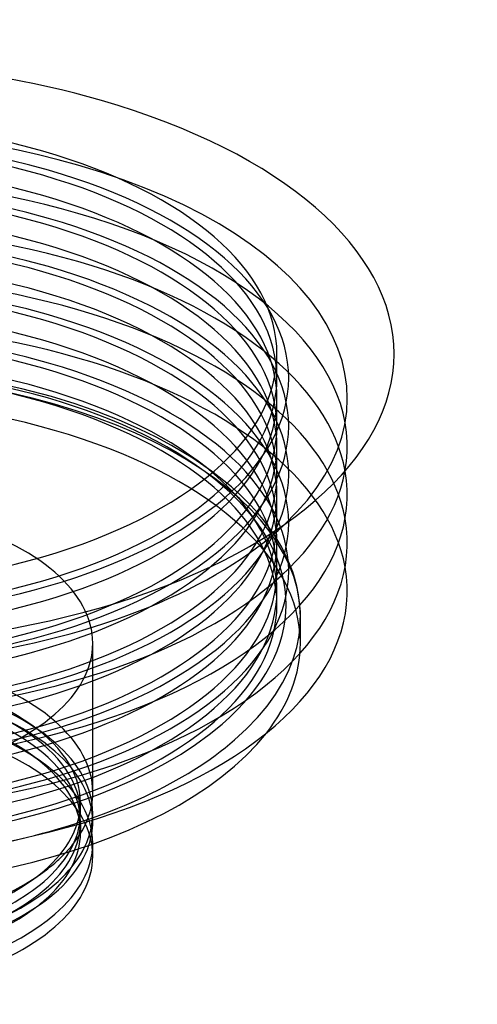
# Model space of a CAD drawing. Header units: millimetres. Extents: x -234 to 234, y -273 to 83.
# Tile 5 of 5: x 74 to 234, y -262 to 83. Entities that reach past the tile are written whole.
import ezdxf

# ---------------------------------------------------------------- set-up
doc = ezdxf.new("R2010")
doc.units = ezdxf.units.MM
doc.layers.add('HIDDEN', color=7, linetype='Continuous')
doc.layers.add('THICK', color=7, linetype='Continuous')

msp = doc.modelspace()

# ---------------------------------------------------------------- linework, layer by layer
at = {"layer": 'HIDDEN'}
for p, q in [((164, -42.22), (164, -33.77)), ((74.62, -45.96), (62.56, -43.29)), ((84.99, -48.72), (74.62, -45.96)), ((93.31, -51.28), (84.99, -48.72)), ((101.24, -54.05), (93.31, -51.28)), ((164, -59.11), (164, -49.32)), ((108.76, -57), (101.24, -54.05)), ((115.83, -60.1), (108.76, -57)), ((121.66, -62.94), (115.83, -60.1)), ((127.12, -65.85), (121.66, -62.94)), ((134.53, -70.29), (127.12, -65.85)), ((164, -75.99), (164, -66.21)), ((141.1, -74.79), (134.53, -70.29)), ((148.03, -80.31), (141.1, -74.79)), ((151.27, -83.23), (148.03, -80.31)), ((154.19, -86.12), (151.27, -83.23)), ((156.82, -88.97), (154.19, -86.12)), ((164, -92.88), (164, -83.1)), ((159.17, -91.78), (156.82, -88.97)), ((162.78, -96.71), (159.17, -91.78)), ((165.67, -101.48), (162.78, -96.71)), ((164, -109.77), (164, -99.98)), ((167.83, -105.86), (165.67, -101.48)), ((169.51, -110.12), (167.83, -105.86)), ((170.12, -112.02), (169.51, -110.12)), ((170.95, -115.11), (170.12, -112.02)), ((164, -121.59), (164, -116.87)), ((171.55, -118.16), (170.95, -115.11)), ((172.04, -122.05), (171.55, -118.16)), ((172.2, -125.92), (172.04, -122.05)), ((172.2, -135.1), (172.2, -125.92)), ((99.5, -187.23), (99.5, -135.1)), ((77.72, -173.95), (81.23, -176.43)), ((95.2, -194.68), (95.2, -190.96)), ((99.5, -197.71), (99.5, -194.68)), ((95.2, -197.71), (95.2, -201.44)), ((99.5, -205.37), (99.5, -205.16))]:
    msp.add_line(p, q, dxfattribs=at)
for centre, major_axis, start_param, end_param in [((0, -49.32), (188.6, 0), 1.047198, 3.628626), ((0, -33.77), (-164, 0), -2.094395, -0.000001), ((0, -42.22), (168.1, 0), 1.047198, 3.798284), ((0, -42.22), (164, 0), 1.047198, 3.141591), ((0, -59.11), (168.1, 0), 1.047198, 4.18879), ((0, -49.32), (-164, 0), -2.094395, -0.000001), ((0, -33.77), (-164, 0), 3.141591, 4.18879), ((0, -66.21), (188.6, 0), 1.047198, 3.233581), ((0, -49.32), (188.6, 0), -0.487033, 1.047198), ((0, -42.22), (168.1, 0), -2.094395, 1.047198), ((0, -42.22), (164, 0), -0.000001, 1.047198), ((0, -59.11), (164, 0), 1.047198, 3.141591), ((0, -49.32), (-164, 0), 3.141591, 4.18879), ((0, -75.99), (168.1, 0), 1.047198, 4.18879), ((0, -66.21), (-164, 0), -2.094395, -0.000001), ((0, -83.1), (188.6, 0), 1.047198, 3.053461), ((0, -66.21), (188.6, 0), -0.091989, 1.047198), ((0, -59.11), (168.1, 0), -2.094395, 1.047198), ((0, -59.11), (164, 0), -0.000001, 1.047198), ((0, -75.99), (164, 0), 1.047198, 3.141591), ((0, -66.21), (-164, 0), 3.141591, 4.18879), ((0, -92.88), (168.1, 0), 1.047198, 4.18879), ((0, -83.1), (-164, 0), -2.094395, -0.000001), ((0, -99.98), (188.6, 0), 1.047198, 3.051931), ((0, -75.99), (168.1, 0), -2.094395, 1.047198), ((0, -83.1), (188.6, 0), 0.088131, 1.047198), ((0, -75.99), (164, 0), -0.000001, 1.047198), ((0, -92.88), (164, 0), 1.047198, 3.141591), ((0, -109.77), (168.1, 0), 1.047198, 4.18879), ((0, -83.1), (-164, 0), 3.141591, 4.18879), ((0, -99.98), (-164, 0), -2.094395, -0.000001), ((0, -116.87), (188.6, 0), 1.047198, 3.051931), ((0, -92.88), (168.1, 0), -2.094395, 1.047198), ((0, -99.98), (188.6, 0), 0.089661, 1.047198), ((0, -109.77), (164, 0), 1.047198, 3.141591), ((0, -92.88), (164, 0), -0.000001, 1.047198), ((0, -125.92), (-172.2, 0), -2.094395, -0.523599), ((0, -121.59), (167.2, 0), -0.523599, 2.617994), ((0, -99.98), (-164, 0), 3.141591, 4.18879), ((0, -116.87), (-164, 0), -2.094395, -0.000001), ((0, -33.77), (-164, 0), 1.047198, 3.141591), ((0, -121.59), (-164, 0), -2.094395, -0.000001), ((0, -109.77), (168.1, 0), -2.094395, 1.047198), ((0, -116.87), (188.6, 0), 0.089661, 1.047198), ((0, -109.77), (164, 0), -0.000001, 1.047198), ((0, -42.22), (164, 0), -2.094395, -0.000001), ((0, -135.1), (-172.2, 0), -2.094395, 0.000002), ((0, -116.87), (-164, 0), 3.141591, 4.18879), ((0, -49.32), (-164, 0), 1.047198, 3.141591), ((0, -121.59), (-164, 0), 3.141591, 4.18879), ((0, -125.92), (-172.2, 0), 2.617994, 4.18879), ((0, -59.11), (164, 0), -2.094395, -0.000001), ((0, -135.1), (-172.2, 0), -3.141592, -2.094395), ((0, -66.21), (-164, 0), 1.047198, 3.141591), ((0, -75.99), (164, 0), -2.094395, -0.000001), ((0, -83.1), (-164, 0), 1.047198, 3.141591), ((0, -92.88), (164, 0), -2.094395, -0.000001), ((0, -135.1), (-99.5, 0), 3.141591, 4.18879), ((0, -99.98), (-164, 0), 1.047198, 3.141591), ((0, -109.77), (164, 0), -2.094395, -0.000001), ((0, -116.87), (-164, 0), 1.047198, 3.141591), ((0, -121.59), (-164, 0), 1.047198, 3.141591), ((0, -135.1), (-99.5, 0), 1.047198, 3.141591), ((0, -135.1), (-172.2, 0), 2.767565, 3.141594), ((0, -190.96), (-95.2, 0), 3.141591, 5.759587), ((0, -194.68), (-95.2, 0), 3.141591, 5.759587), ((0, -187.23), (99.5, 0), -0.000001, 1.047198), ((0, -197.71), (95.2, 0), -0.000001, 2.617994), ((0, -194.68), (-99.5, 0), 3.141591, 4.18879), ((0, -201.44), (95.2, 0), 0.615622, 2.526021), ((0, -197.71), (99.5, 0), -0.000001, 1.047198), ((0, -205.16), (-99.5, 0), -2.525971, -2.094395), ((0, -121.59), (167.2, 0), -2.094395, -0.523599), ((0, -209.58), (-99.5, 0), 3.141591, 4.18879), ((0, -125.92), (-172.2, 0), 2.029398, 2.617994), ((0, -201.44), (95.2, 0), -0.000001, 0.615622), ((0, -205.16), (-99.5, 0), 3.141591, 3.757215), ((0, -187.23), (99.5, 0), -0.442259, -0.000001), ((0, -190.96), (-95.2, 0), 2.617994, 3.141591), ((0, -194.68), (-95.2, 0), 2.85612, 3.141591), ((0, -194.68), (-99.5, 0), 2.905263, 3.141591), ((0, -197.71), (95.2, 0), 3.141591, 5.759587), ((0, -197.71), (95.2, 0), -0.523599, -0.000001), ((0, -197.71), (99.5, 0), -0.164085, -0.000001), ((0, -201.44), (95.2, 0), -0.523599, -0.000001), ((0, -205.16), (-99.5, 0), 3.137355, 3.141591), ((0, -190.96), (-95.2, 0), 2.526021, 2.617994), ((0, -201.44), (95.2, 0), -0.583889, -0.523599)]:
    msp.add_ellipse(centre, major_axis=major_axis, ratio=0.5, start_param=start_param, end_param=end_param, dxfattribs=at)
at = {"layer": 'THICK'}
for p, q in [((99.5, -209.58), (99.5, -205.37)), ((77.73, -218.44), (81.24, -215.96))]:
    msp.add_line(p, q, dxfattribs=at)
for centre, major_axis, start_param, end_param in [((0, -33.77), (205, 0), 1.047198, 4.18879), ((0, -33.77), (205, 0), -2.094395, 1.047198), ((0, -83.1), (188.6, 0), -2.094395, 0.088131), ((0, -66.21), (188.6, 0), -2.094395, -0.091989), ((0, -99.98), (188.6, 0), -2.094395, 0.089661), ((0, -49.32), (188.6, 0), -2.094395, -0.487033), ((0, -116.87), (188.6, 0), -2.094395, 0.089661), ((0, -135.1), (-172.2, 0), 1.226732, 2.767565), ((0, -125.92), (-172.2, 0), 1.226732, 2.029398), ((0, -197.71), (99.5, 0), -2.094395, -0.164085), ((0, -194.68), (-99.5, 0), 1.047198, 2.905263), ((0, -205.16), (-99.5, 0), 2.617994, 3.137355), ((0, -209.58), (-99.5, 0), 1.047198, 3.141591), ((0, -194.68), (-95.2, 0), 2.617994, 2.85612), ((0, -187.23), (99.5, 0), -0.523599, -0.442259), ((0, -187.23), (99.5, 0), -0.615572, -0.523599), ((0, -187.23), (99.5, 0), -2.094395, -0.615572), ((0, -190.96), (-95.2, 0), 0.950084, 2.526021), ((0, -194.68), (-95.2, 0), 0.950084, 2.617994), ((0, -201.44), (95.2, 0), -2.191509, -0.583889), ((0, -205.16), (-99.5, 0), 1.047198, 2.617994)]:
    msp.add_ellipse(centre, major_axis=major_axis, ratio=0.5, start_param=start_param, end_param=end_param, dxfattribs=at)

doc.saveas('drawing.dxf')
